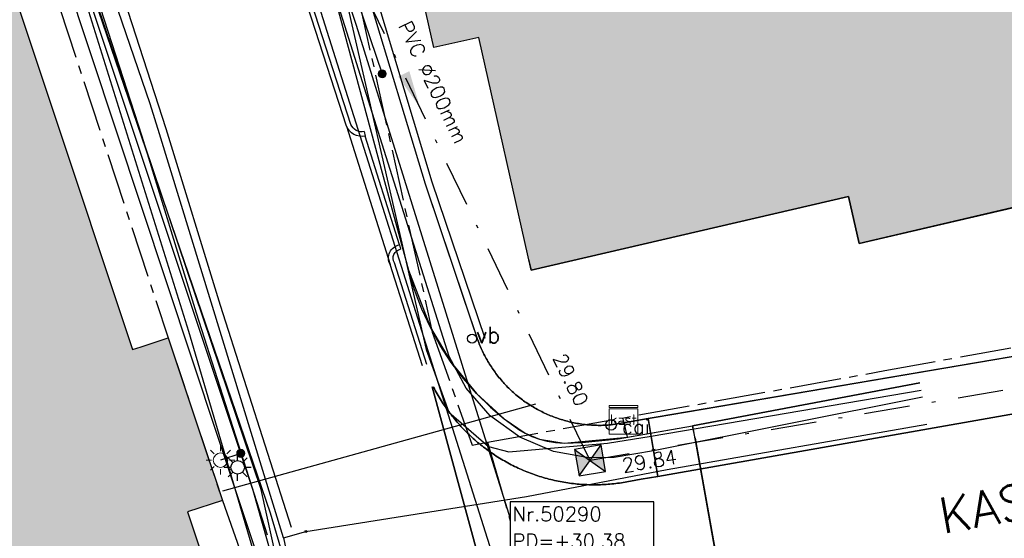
# Model space of a CAD drawing. Header units: metres. Extents: x 202952 to 203755, y 349031 to 349702.
# Tile 27 of 84: x 203215 to 203242, y 349302 to 349316. Entities that reach past the tile are written whole.
import ezdxf
from ezdxf.enums import TextEntityAlignment as Align

# ---------------------------------------------------------------- set-up
doc = ezdxf.new("R2010")
doc.units = ezdxf.units.M
doc.linetypes.add('1-200 CENTER', pattern=[4.28625, 2.8575, -0.47625, 0.47625, -0.47625])
doc.linetypes.add('1-200 DASHDOT', pattern=[2.54, 1.27, -0.635, 0, -0.635])
for name, color, linetype in [('bgt.onbegroeidterreindeel', 252, 'Continuous'), ('PH-ALG-WERKGRENS', 3, '1-200 WERKGRENS'), ('PH-BEST-BEBOUWING', 1, 'Continuous'), ('PH-BEST-BEBOUWING-ARCERING', 254, 'Continuous'), ('PH-BEST-CAIKAST', 6, 'Continuous'), ('PH-BEST-KADASTRALE-GRENS', 240, '1-200 CENTER'), ('PH-BEST-KL-DATA_EUROFIBER', 115, '1-200 EUROFIBER'), ('PH-BEST-KL-DATA_GEBROERDES van donk', 115, '1-200 DATA'), ('PH-BEST-KL-DATA_KPN', 115, '1-200 TELEFONIE-KPN'), ('PH-BEST-KL-DATA_ZIGGO BV', 115, '1-200 ZIGGO'), ('PH-BEST-KL-GAS_LAGEDRUK_ENEXIS', 115, '1-200 GASLEIDING LAGE DRUK'), ('PH-BEST-KL-LAAGSPANNING-ENEXIS', 115, '1-200 LAAGSPANNING'), ('PH-BEST-KL-WATER-WML', 115, '1-200 WML'), ('PH-BEST-KL-WATER-WML-buiten gebruik', 11, '1-200 WML'), ('PH-BEST-LICHTMAST-HANDHAVENB', 6, 'Continuous'), ('PH-BEST-PUT-HANDHAVEN', 44, 'Continuous'), ('PH-BEST-RIO-HANDHAVEN-GEMENGD', 44, '1-200 DASHDOT'), ('PH-BEST-RIO-TEKST', 8, 'Continuous'), ('PH-BEST-RIO-TEKST-PUTTENSTAAT', 8, 'Continuous'), ('PH-BEST-RIO-TEKST-VLOEIVLAK', 8, 'Continuous'), ('PH-BEST-STRAATNAAM-RIOLERING', 7, 'Continuous'), ('PH-BEST-STRAATNAAMBORD', 6, 'Continuous'), ('PH-BEST-WEGDEEL', 254, 'Continuous'), ('PH-INM-KANTVERHARDING', 9, 'Continuous')]:
    doc.layers.add(name, color=color, linetype=linetype)
doc.styles.add('NLCS-ISO', font='txt')
doc.styles.add('RDL_MAATVOERING', font='romans.shx')
doc.styles.add('ROMANS', font='romans.shx')
doc.linetypes.add('1-200 DATA', pattern='A,1.5,-0.6,["DATA",ROMANS,S=0.24,R=0,X=-0.5,Y=-0.12],-0.3', length=2.4)
doc.linetypes.add('1-200 EUROFIBER', pattern='A,1.5,-0.6,["EURO",ROMANS,S=0.24,R=0,X=-0.5,Y=-0.12],-0.65', length=2.75)
doc.linetypes.add('1-200 GASLEIDING LAGE DRUK', pattern='A,1.5,-0.6,["GAS LD",ROMANS,S=0.24,R=0,X=-0.5,Y=-0.12],-1', length=3.1)
doc.linetypes.add('1-200 LAAGSPANNING', pattern='A,1.5,-0.6,["LS",ROMANS,S=0.24,R=0,X=-0.45,Y=-0.12],-0.05', length=2.15)
doc.linetypes.add('1-200 TELEFONIE-KPN', pattern='A,1.5,-0.6,["KPN",ROMANS,S=0.24,R=0,X=-0.5,Y=-0.12],-0.3', length=2.4)
doc.linetypes.add('1-200 WERKGRENS', pattern='A,1.5,-0.6,["WERK",ROMANS,S=0.24,R=0,X=-0.5,Y=-0.12],-0.45', length=2.55)
doc.linetypes.add('1-200 WML', pattern='A,1.5,-0.6,["WML",ROMANS,S=0.24,R=0,X=-0.5,Y=-0.12],-0.3', length=2.4)
doc.linetypes.add('1-200 ZIGGO', pattern='A,1.5,-0.6,["ZIGGO",ROMANS,S=0.24,R=0,X=-0.5,Y=-0.12],-0.65', length=2.75)

# ---------------------------------------------------------------- blocks, each defined once
blk = doc.blocks.new('SKL-WTB_HULP_KAST-SO')
at = {"color": 0, "linetype": 'ByBlock', "lineweight": 18}
for points in [[(-2, 2), (2, 2), (2, 1.68), (-2, 1.68)], [(-2, 1.52), (2, 1.52), (2, -2), (-2, -2)]]:
    blk.add_lwpolyline(points, close=True, dxfattribs=at)
at = {"color": 0, "linetype": 'ByBlock', "lineweight": 18, "style": 'NLCS-ISO'}
blk.add_text('kast', height=1.5, dxfattribs=at).set_placement((0, 0), align=Align.MIDDLE_CENTER)
at = {"color": 0, "linetype": 'ByBlock', "lineweight": 18, "style": 'NLCS-ISO', "flags": 1}
for tag, p in [('TYPE', (2.5, 0)), ('LABEL', (2.5, -1.5)), ('OMSCHRIJVING', (2.5, -3))]:
    blk.add_attdef(tag, p, '', height=1, dxfattribs=at)
blk = doc.blocks.new('SKL-WTB_HULP_MOF-SO')
at = {"linetype": 'ByBlock', "lineweight": 18}
h = blk.add_hatch(color=0, dxfattribs=at)
h.dxf.hatch_style = 1
h.paths.add_polyline_path([(-0.5625, 0, 1), (0.5625, 0, 1)])
at = {"color": 0, "linetype": 'ByBlock', "lineweight": 18}
blk.add_circle((0, 0), 0.5625, dxfattribs=at)
at = {"color": 0, "linetype": 'ByBlock', "lineweight": 18, "style": 'NLCS-ISO', "flags": 1}
for tag, p in [('TYPE', (1.5, 0)), ('LABEL', (1.5, -1.5)), ('OMSCHRIJVING', (1.5, -3))]:
    blk.add_attdef(tag, p, '', height=1, dxfattribs=at)
blk = doc.blocks.new('SKL-ET_OV_LICHTMAST-SO')
at = {"color": 0, "linetype": 'ByBlock', "lineweight": 18}
for points in [[(-1.41, 1.41), (-0.88, 0.88)], [(0, 2), (0, 1.25)], [(0.88, 0.88), (1.41, 1.41)], [(-1.25, 0), (-2, 0)], [(2, 0), (1.25, 0)], [(-1.41, -1.41), (-0.88, -0.88)], [(0, -1.25), (0, -2)], [(0.88, -0.88), (1.41, -1.41)]]:
    blk.add_lwpolyline(points, dxfattribs=at)
blk.add_circle((0, 0), 1, dxfattribs=at)
blk = doc.blocks.new('SKL-WTB_HULP_OVERIG-SO')
at = {"color": 0, "linetype": 'ByBlock', "lineweight": 18}
for points in [[(-0.14, 0.14), (0.14, -0.14)], [(0.14, 0.14), (-0.14, -0.14)]]:
    blk.add_lwpolyline(points, dxfattribs=at)
at = {"color": 0, "linetype": 'ByBlock', "lineweight": 18, "style": 'NLCS-ISO', "flags": 1}
for tag, p in [('TYPE', (1.5, 0)), ('LABEL', (1.5, -1.5)), ('OMSCHRIJVING', (1.5, -3))]:
    blk.add_attdef(tag, p, '', height=1, dxfattribs=at)
blk = doc.blocks.new('*U26')
h = blk.add_hatch(color=256)
h.paths.add_polyline_path([(0, 0), (-0.375, 0.375), (-0.375, -0.375)])
h.paths.add_polyline_path([(0.375, 0.375), (0, 0), (0.375, -0.375)])
for p, q in [((-0.375, -0.375), (0.375, 0.375)), ((-0.375, 0.375), (0.375, -0.375))]:
    blk.add_line(p, q)
blk.add_lwpolyline([(-0.375, -0.375), (0.375, -0.375), (0.375, 0.375), (-0.375, 0.375)], close=True)
blk = doc.blocks.new('Materialisatie')
blk.add_solid([(-1.04, 0.173), (-1.04, -0.173), (0, 0)])
at = {"style": 'ROMANS'}
blk.add_attdef('MATERIALISATIE', (-2.631, 0.657), '', height=0.4, dxfattribs=at)
blk = doc.blocks.new('Puttenstaat bestaand')
blk.add_wipeout([(0, 0), (4, 0), (4, 1.5), (0, 1.5)])
blk.add_lwpolyline([(0, 0), (4, 0), (4, 1.5), (0, 1.5)], close=True)
at = {"style": 'ROMANS'}
for tag, p in [('NR', (0.066, 0.955)), ('PD', (0.066, 0.203))]:
    blk.add_attdef(tag, p, '', height=0.4, dxfattribs=at)
blk = doc.blocks.new('74')
at = {"color": 0}
blk.add_circle((0, 0), 0.25, dxfattribs=at)
at = {"style": 'RDL_MAATVOERING'}
blk.add_text('vb', height=0.9, dxfattribs=at).set_placement((0.228, -0.245))
blk = doc.blocks.new('CAI-kast')
blk.add_circle((0, 0), 0.15)
at = {"style": 'RDL_MAATVOERING'}
blk.add_text('cai', height=0.4, dxfattribs=at).set_placement((0.302, -0.254))
blk = doc.blocks.new('Lichtmast 2')
at = {"flags": 128}
for points in [[(0, 0.25), (0, 0.5)], [(-0.5, 0), (-0.25, 0)], [(-0.354, 0.354), (-0.177, 0.177)], [(0.177, 0.177), (0.354, 0.354)], [(0.25, 0), (0.5, 0)], [(-0.354, -0.354), (-0.177, -0.177)], [(0, -0.5), (0, -0.25)], [(0.177, -0.177), (0.354, -0.354)]]:
    blk.add_lwpolyline(points, dxfattribs=at)
blk.add_circle((0, 0), 0.25)

msp = doc.modelspace()

# ---------------------------------------------------------------- hatches: boundary and pattern name
at = {"layer": 'PH-BEST-BEBOUWING-ARCERING'}
for points in [[(203246.435, 349322.313), (203245.983, 349322.216), (203244.478, 349329.188), (203240.417, 349328.193), (203239.692, 349330.963), (203236.278, 349330.12), (203234.943, 349336.988), (203234.09, 349336.79), (203234.39, 349335.5), (203225.7, 349333.49), (203224.8, 349332.11), (203223.93, 349331.84), (203225.42, 349325.29), (203225.068, 349325.206), (203223.978, 349324.944), (203226.058, 349315.706), (203227.312, 349315.988), (203228.772, 349309.495), (203237.619, 349311.549), (203237.917, 349310.242), (203244.062, 349311.678), (203248.347, 349312.68), (203248.318, 349312.812), (203247.931, 349314.588)], [(203219.203, 349302.758), (203220.17, 349303.08), (203219.974, 349303.668), (203219.757, 349304.318), (203219.151, 349306.137), (203218.66, 349307.61), (203217.912, 349307.363), (203217.667, 349307.282), (203217.506, 349307.765), (203213.444, 349319.969), (203213.634, 349320.055), (203213.496, 349320.534), (203214.298, 349320.864), (203213.03, 349324.61), (203212.25, 349324.38), (203212.03, 349324.84), (203211.3, 349324.64), (203210.46, 349327.13), (203207, 349326), (203207.07, 349325.78), (203205.16, 349325.16), (203203.942, 349328.785), (203198.118, 349326.953), (203197.41, 349326.73), (203198.6, 349322.96), (203196.356, 349322.254), (203193.665, 349321.408), (203193.29, 349321.29), (203194.14, 349318.92), (203193.33, 349318.63), (203193.47, 349318.24), (203193.293, 349318.179), (203193.121, 349318.103), (203192.957, 349318.012), (203192.801, 349317.908), (203192.654, 349317.791), (203192.517, 349317.663), (203192.393, 349317.523), (203192.28, 349317.373), (203192.18, 349317.213), (203192.095, 349317.046), (203192.024, 349316.873), (203191.968, 349316.694), (203191.927, 349316.511), (203191.902, 349316.325), (203191.892, 349316.137), (203191.899, 349315.95), (203191.922, 349315.764), (203191.96, 349315.58), (203192.014, 349315.4), (203192.083, 349315.226), (203192.166, 349315.058), (203192.263, 349314.897), (203192.374, 349314.746), (203192.497, 349314.604), (203192.631, 349314.473), (203192.777, 349314.354), (203192.931, 349314.248), (203193.094, 349314.156), (203193.265, 349314.077), (203193.441, 349314.014), (203193.623, 349313.965), (203193.807, 349313.932), (203193.994, 349313.915), (203194.182, 349313.914), (203194.369, 349313.928), (203194.554, 349313.959), (203196.07, 349309.5), (203195.51, 349309.31), (203197.04, 349304.79), (203197.88, 349305.08), (203199.3, 349300.89), (203198.28, 349300.54), (203199.9, 349295.77), (203201.07, 349296.17), (203203.93, 349287.74), (203203.231, 349287.501), (203206.477, 349277.402), (203211.237, 349278.932), (203211.354, 349278.794), (203213.56, 349279.5), (203212.975, 349281.219), (203213.097, 349281.141), (203213.222, 349281.068), (203213.349, 349280.999), (203213.479, 349280.935), (203213.611, 349280.877), (203213.745, 349280.823), (203213.881, 349280.774), (203214.019, 349280.73), (203214.158, 349280.691), (203214.299, 349280.658), (203214.441, 349280.63), (203214.584, 349280.607), (203214.728, 349280.589), (203214.872, 349280.577), (203215.017, 349280.57), (203215.162, 349280.569), (203215.307, 349280.573), (203215.451, 349280.582), (203215.595, 349280.597), (203215.738, 349280.617), (203215.881, 349280.642), (203216.022, 349280.672), (203216.162, 349280.708), (203216.301, 349280.749), (203216.438, 349280.795), (203216.573, 349280.847), (203216.706, 349280.903), (203216.837, 349280.964), (203216.966, 349281.03), (203217.092, 349281.101), (203217.216, 349281.176), (203217.336, 349281.257), (203217.454, 349281.341), (203217.568, 349281.43), (203217.679, 349281.523), (203217.787, 349281.62), (203217.89, 349281.721), (203217.99, 349281.826), (203218.086, 349281.934), (203218.178, 349282.046), (203218.266, 349282.161), (203218.349, 349282.279), (203218.428, 349282.4), (203218.502, 349282.524), (203218.571, 349282.651), (203218.636, 349282.78), (203218.696, 349282.912), (203218.751, 349283.046), (203218.801, 349283.182), (203218.845, 349283.32), (203218.885, 349283.459), (203218.92, 349283.6), (203218.949, 349283.741), (203218.973, 349283.884), (203218.992, 349284.027), (203219.005, 349284.172), (203219.013, 349284.316), (203219.015, 349284.461), (203219.012, 349284.605), (203219.004, 349284.75), (203218.99, 349284.894), (203218.971, 349285.037), (203218.947, 349285.18), (203218.918, 349285.322), (203218.883, 349285.462), (203218.843, 349285.601), (203221.502, 349286.519), (203224.09, 349287.391), (203222.8, 349291.271), (203221.972, 349293.759), (203222.177, 349293.833)]]:
    msp.add_hatch(color=256, dxfattribs=at).paths.add_polyline_path(points)

# ---------------------------------------------------------------- linework, layer by layer
at = {"layer": 'bgt.onbegroeidterreindeel'}
for p, q in [((203237.917, 349310.242), (203244.062, 349311.678)), ((203228.772, 349309.495), (203237.619, 349311.549)), ((203237.619, 349311.549), (203237.917, 349310.242)), ((203228.702, 349309.805), (203228.772, 349309.495)), ((203248.895, 349308.236), (203232.262, 349305.403)), ((203227.298, 349307.528), (203227.294, 349307.539)), ((203227.314, 349307.485), (203227.298, 349307.528)), ((203227.33, 349307.443), (203227.314, 349307.485)), ((203227.347, 349307.401), (203227.33, 349307.443)), ((203227.365, 349307.359), (203227.347, 349307.401)), ((203227.383, 349307.318), (203227.365, 349307.359)), ((203227.402, 349307.277), (203227.383, 349307.318)), ((203227.421, 349307.236), (203227.402, 349307.277)), ((203227.44, 349307.195), (203227.421, 349307.236)), ((203227.46, 349307.154), (203227.44, 349307.195)), ((203227.481, 349307.114), (203227.46, 349307.154)), ((203227.502, 349307.074), (203227.481, 349307.114)), ((203227.524, 349307.034), (203227.502, 349307.074)), ((203227.546, 349306.995), (203227.524, 349307.034)), ((203227.569, 349306.956), (203227.546, 349306.995)), ((203227.592, 349306.917), (203227.569, 349306.956)), ((203227.616, 349306.878), (203227.592, 349306.917)), ((203227.64, 349306.84), (203227.616, 349306.878)), ((203227.665, 349306.802), (203227.64, 349306.84)), ((203227.69, 349306.764), (203227.665, 349306.802)), ((203227.715, 349306.727), (203227.69, 349306.764)), ((203227.741, 349306.69), (203227.715, 349306.727)), ((203227.767, 349306.653), (203227.741, 349306.69)), ((203227.794, 349306.617), (203227.767, 349306.653)), ((203227.821, 349306.581), (203227.794, 349306.617)), ((203227.849, 349306.545), (203227.821, 349306.581)), ((203227.877, 349306.51), (203227.849, 349306.545)), ((203227.906, 349306.475), (203227.877, 349306.51)), ((203227.935, 349306.44), (203227.906, 349306.475)), ((203227.965, 349306.406), (203227.935, 349306.44)), ((203227.995, 349306.372), (203227.965, 349306.406)), ((203228.025, 349306.338), (203227.995, 349306.372)), ((203228.056, 349306.305), (203228.025, 349306.338)), ((203228.087, 349306.272), (203228.056, 349306.305)), ((203228.119, 349306.24), (203228.087, 349306.272)), ((203228.151, 349306.208), (203228.119, 349306.24)), ((203228.183, 349306.177), (203228.151, 349306.208)), ((203228.216, 349306.146), (203228.183, 349306.177)), ((203228.249, 349306.115), (203228.216, 349306.146)), ((203228.283, 349306.084), (203228.249, 349306.115)), ((203228.317, 349306.054), (203228.283, 349306.084)), ((203228.351, 349306.025), (203228.317, 349306.054)), ((203228.386, 349305.996), (203228.351, 349306.025)), ((203228.421, 349305.968), (203228.386, 349305.996)), ((203228.457, 349305.94), (203228.421, 349305.968)), ((203228.493, 349305.912), (203228.457, 349305.94)), ((203228.529, 349305.885), (203228.493, 349305.912)), ((203228.565, 349305.858), (203228.529, 349305.885)), ((203228.602, 349305.831), (203228.565, 349305.858)), ((203228.639, 349305.805), (203228.602, 349305.831)), ((203228.677, 349305.78), (203228.639, 349305.805)), ((203228.715, 349305.755), (203228.677, 349305.78)), ((203228.753, 349305.731), (203228.715, 349305.755)), ((203228.791, 349305.707), (203228.753, 349305.731)), ((203228.83, 349305.684), (203228.791, 349305.707)), ((203228.869, 349305.661), (203228.83, 349305.684)), ((203228.908, 349305.638), (203228.869, 349305.661)), ((203228.947, 349305.616), (203228.908, 349305.638)), ((203228.987, 349305.595), (203228.947, 349305.616)), ((203229.027, 349305.574), (203228.987, 349305.595)), ((203229.067, 349305.554), (203229.027, 349305.574)), ((203229.108, 349305.534), (203229.067, 349305.554)), ((203229.149, 349305.514), (203229.108, 349305.534)), ((203229.19, 349305.495), (203229.149, 349305.514)), ((203229.231, 349305.476), (203229.19, 349305.495)), ((203229.273, 349305.458), (203229.231, 349305.476)), ((203229.315, 349305.441), (203229.273, 349305.458)), ((203229.357, 349305.424), (203229.315, 349305.441)), ((203229.399, 349305.408), (203229.357, 349305.424)), ((203229.441, 349305.392), (203229.399, 349305.408)), ((203229.484, 349305.377), (203229.441, 349305.392)), ((203229.527, 349305.362), (203229.484, 349305.377)), ((203229.57, 349305.348), (203229.527, 349305.362)), ((203232.03, 349305.363), (203231.561, 349305.283)), ((203232.262, 349305.403), (203232.03, 349305.363)), ((203229.613, 349305.334), (203229.57, 349305.348)), ((203229.656, 349305.321), (203229.613, 349305.334)), ((203229.7, 349305.309), (203229.656, 349305.321)), ((203229.743, 349305.297), (203229.7, 349305.309)), ((203229.787, 349305.285), (203229.743, 349305.297)), ((203229.831, 349305.274), (203229.787, 349305.285)), ((203229.875, 349305.263), (203229.831, 349305.274)), ((203229.919, 349305.253), (203229.875, 349305.263)), ((203229.963, 349305.244), (203229.919, 349305.253)), ((203230.008, 349305.235), (203229.963, 349305.244)), ((203230.052, 349305.227), (203230.008, 349305.235)), ((203230.097, 349305.219), (203230.052, 349305.227)), ((203230.141, 349305.212), (203230.097, 349305.219)), ((203230.186, 349305.206), (203230.141, 349305.212)), ((203230.231, 349305.2), (203230.186, 349305.206)), ((203230.276, 349305.195), (203230.231, 349305.2)), ((203230.321, 349305.19), (203230.276, 349305.195)), ((203230.366, 349305.186), (203230.321, 349305.19)), ((203230.412, 349305.182), (203230.366, 349305.186)), ((203230.457, 349305.179), (203230.412, 349305.182)), ((203230.502, 349305.176), (203230.457, 349305.179)), ((203230.547, 349305.174), (203230.502, 349305.176)), ((203230.592, 349305.173), (203230.547, 349305.174)), ((203230.637, 349305.172), (203230.592, 349305.173)), ((203230.683, 349305.172), (203230.637, 349305.172)), ((203230.728, 349305.172), (203230.683, 349305.172)), ((203230.773, 349305.173), (203230.728, 349305.172)), ((203230.819, 349305.175), (203230.773, 349305.173)), ((203230.864, 349305.177), (203230.819, 349305.175)), ((203230.909, 349305.18), (203230.864, 349305.177)), ((203230.954, 349305.183), (203230.909, 349305.18)), ((203230.999, 349305.186), (203230.954, 349305.183)), ((203231.561, 349305.283), (203230.999, 349305.186))]:
    msp.add_line(p, q, dxfattribs=at)
at = {"layer": 'PH-ALG-WERKGRENS'}
msp.add_lwpolyline([(203220.181, 349303.345), (203228.908, 349305.77)], dxfattribs=at)
at = {"layer": 'PH-BEST-BEBOUWING'}
for points in [[(203227.298, 349307.528), (203225.83, 349311.894), (203224.261, 349317.089), (203221.989, 349324.316), (203223.901, 349324.879), (203223.349, 349327.292), (203224.876, 349327.683)], [(203227.488, 349307.591), (203226.02, 349311.955), (203224.452, 349317.148), (203222.241, 349324.181), (203224.031, 349324.709), (203223.518, 349326.961), (203224.962, 349327.325)], [(203246.435, 349322.313), (203247.931, 349314.588), (203248.318, 349312.812), (203248.347, 349312.68), (203244.062, 349311.678), (203237.917, 349310.242), (203237.619, 349311.549), (203228.772, 349309.495), (203227.312, 349315.988), (203226.058, 349315.706), (203223.978, 349324.944)], [(203213.444, 349319.969), (203217.506, 349307.765), (203217.667, 349307.282), (203217.912, 349307.363), (203218.66, 349307.61), (203219.151, 349306.137), (203219.757, 349304.318), (203219.974, 349303.668), (203220.17, 349303.08), (203219.203, 349302.758), (203222.177, 349293.833)]]:
    msp.add_lwpolyline(points, dxfattribs=at)
at = {"layer": 'PH-BEST-KADASTRALE-GRENS', "ltscale": 0.5}
msp.add_line((203227.556, 349304.7), (203229.68, 349297.399), dxfattribs=at)
for points in [[(203220.283, 349333.773), (203226.019, 349307.767), (203227.129, 349304.623), (203227.556, 349304.7)], [(203211.006, 349331.288), (203213.03, 349324.61), (203214.298, 349320.864), (203218.66, 349307.61), (203220.17, 349303.08), (203225.634, 349287.542)], [(203227.556, 349304.7), (203238.626, 349306.697), (203249.36, 349308.647)]]:
    msp.add_lwpolyline(points, dxfattribs=at)
at = {"layer": 'PH-BEST-KL-DATA_EUROFIBER'}
for points in [[(203221.886, 349321.714), (203221.31, 349321.548), (203215.995, 349320.142), (203215.07, 349319.834), (203221.448, 349300.612), (203224.918, 349287.729)], [(203239.674, 349305.955), (203232.184, 349304.463), (203231.083, 349304.274), (203230.383, 349304.265), (203229.395, 349304.44), (203228.457, 349304.838), (203227.63, 349305.437), (203226.96, 349306.204), (203226.485, 349307.088), (203221.886, 349321.714)]]:
    msp.add_lwpolyline(points, dxfattribs=at)
at = {"layer": 'PH-BEST-KL-DATA_GEBROERDES van donk'}
for points in [[(203212.116, 349332.013), (203211.286, 349331.778), (203211.593, 349331.09), (203211.965, 349329.912), (203212.758, 349328.981), (203215.135, 349321.134), (203215.635, 349319.909), (203221.502, 349302.729), (203224.145, 349293.765), (203225.849, 349288.049), (203225.877, 349287.969)], [(203220.817, 349328.148), (203221.53, 349324.36), (203222.232, 349322.069), (203223.177, 349318.987), (203225.848, 349307.287), (203226.484, 349305.541), (203227.59, 349304.586), (203228.152, 349304.43), (203230.905, 349304.677), (203232.115, 349304.87), (203239.641, 349306.152)]]:
    msp.add_lwpolyline(points, dxfattribs=at)
at = {"layer": 'PH-BEST-KL-DATA_KPN'}
for points in [[(203218.976, 349334.215), (203218.976, 349334.214), (203219.181, 349333.328), (203221.258, 349324.276), (203223.898, 349316.334), (203227.285, 349305.45), (203229.416, 349298.673), (203229.659, 349297.897)], [(203225.12, 349287.78), (203219.231, 349307.793), (203213.882, 349324.898), (203212.835, 349327.908), (203211.44, 349331.912)], [(203227.435, 349304.972), (203229.416, 349298.673)]]:
    msp.add_lwpolyline(points, dxfattribs=at)
at = {"layer": 'PH-BEST-KL-DATA_ZIGGO BV'}
for points in [[(203220.935, 349326.132), (203221.353, 349324.314), (203225.354, 349309.499), (203225.968, 349307.897), (203226.549, 349306.927), (203227.252, 349306.064), (203228.026, 349305.354), (203228.603, 349304.953), (203229.004, 349304.79), (203229.698, 349304.676), (203231.456, 349304.841)], [(203226.886, 349306.481), (203226.549, 349306.927), (203226.243, 349307.4), (203225.968, 349307.897), (203225.728, 349308.415), (203225.523, 349308.95), (203225.354, 349309.499)], [(203227.252, 349306.064), (203226.886, 349306.481)], [(203233.267, 349305.162), (203239.607, 349306.358)], [(203239.607, 349306.356), (203233.267, 349305.162)], [(203227.252, 349306.064), (203227.643, 349305.679)], [(203227.643, 349305.679), (203228.026, 349305.354), (203228.427, 349305.059), (203228.603, 349304.953), (203228.796, 349304.863), (203229.004, 349304.79), (203229.224, 349304.734), (203229.456, 349304.696), (203229.698, 349304.676), (203230.2, 349304.692), (203231.194, 349304.795), (203231.456, 349304.841)], [(203231.194, 349304.795), (203233.267, 349305.162)], [(203231.456, 349304.841), (203231.345, 349305.329)], [(203231.456, 349304.841), (203233.267, 349305.162)], [(203234.189, 349300.048), (203233.345, 349304.818), (203233.267, 349305.162)], [(203233.267, 349305.162), (203234.189, 349300.048)], [(203233.345, 349304.818), (203234.148, 349300.285)]]:
    msp.add_lwpolyline(points, dxfattribs=at)
at = {"layer": 'PH-BEST-KL-GAS_LAGEDRUK_ENEXIS'}
msp.add_lwpolyline([(203229.112, 349297.107), (203220.574, 349324.127), (203219.277, 349332.005), (203220.497, 349335.175), (203233.863, 349337.764), (203264.486, 349344.065), (203267.958, 349344.413), (203274.678, 349345.793), (203283.657, 349347.585), (203292.827, 349349.495), (203298.468, 349350.454), (203305.786, 349352.019), (203311.585, 349353.716), (203318.148, 349354.475), (203326.27, 349356.174), (203333.975, 349357.71)], dxfattribs=at)
at = {"layer": 'PH-BEST-KL-LAAGSPANNING-ENEXIS'}
for points in [[(203221.276, 349334.436), (203220.945, 349333.86), (203220.394, 349333.49), (203219.529, 349332.307), (203219.542, 349330.841), (203221.449, 349324.338), (203224.625, 349314.973)], [(203212.258, 349329.637), (203221.023, 349303.364), (203223.22, 349295.58), (203224.93, 349287.733)], [(203220.681, 349304.391), (203220.118, 349304.201)]]:
    msp.add_lwpolyline(points, dxfattribs=at)
at = {"layer": 'PH-BEST-KL-WATER-WML'}
for points in [[(203221.873, 349302.034), (203218.418, 349313.298), (203218.161, 349314.136), (203213.039, 349329.049), (203211.708, 349329.532), (203210.342, 349333.452), (203208.297, 349335.055), (203207.839, 349335.36)], [(203222.492, 349302.21), (203228.647, 349303.191), (203232.563, 349303.94), (203239.799, 349305.204)], [(203221.873, 349302.034), (203222.492, 349302.21)], [(203221.873, 349302.034), (203224.614, 349289.165), (203224.941, 349287.735)]]:
    msp.add_lwpolyline(points, dxfattribs=at)
at = {"layer": 'PH-BEST-KL-WATER-WML-buiten gebruik'}
msp.add_lwpolyline([(203224.699, 349287.675), (203224.653, 349287.874), (203223.474, 349293.316), (203221.25, 349303.381), (203218.018, 349312.959), (203213.977, 349324.931), (203211.957, 349331.963), (203211.736, 349332.732)], dxfattribs=at)
at = {"layer": 'PH-BEST-RIO-HANDHAVEN-GEMENGD'}
for p, q in [((203230.416, 349304.192), (203220.841, 349324.071)), ((203257.536, 349308.8), (203230.416, 349304.192))]:
    msp.add_line(p, q, dxfattribs=at)
at = {"layer": 'PH-BEST-WEGDEEL'}
msp.add_lwpolyline([(203232.03, 349305.363), (203232.262, 349305.403), (203248.895, 349308.236), (203250.959, 349308.587), (203252.108, 349308.782), (203253.404, 349309.003), (203260.067, 349310.136), (203260.349, 349308.686), (203253.237, 349307.434), (203252.491, 349307.303), (203251.833, 349307.187), (203250.658, 349306.98), (203232.308, 349303.75), (203232.03, 349305.363)], close=True, dxfattribs=at)
for points in [[(203227.294, 349307.539), (203227.298, 349307.528), (203227.314, 349307.485), (203227.33, 349307.443), (203227.347, 349307.401), (203227.365, 349307.359), (203227.383, 349307.318), (203227.402, 349307.277), (203227.421, 349307.236), (203227.44, 349307.195), (203227.46, 349307.154), (203227.481, 349307.114), (203227.502, 349307.074), (203227.524, 349307.034), (203227.546, 349306.995), (203227.569, 349306.956), (203227.592, 349306.917), (203227.616, 349306.878), (203227.64, 349306.84), (203227.665, 349306.802), (203227.69, 349306.764), (203227.715, 349306.727), (203227.741, 349306.69), (203227.767, 349306.653), (203227.794, 349306.617), (203227.821, 349306.581), (203227.849, 349306.545), (203227.877, 349306.51), (203227.906, 349306.475), (203227.935, 349306.44), (203227.965, 349306.406), (203227.995, 349306.372), (203228.025, 349306.338), (203228.056, 349306.305), (203228.087, 349306.272), (203228.119, 349306.24), (203228.151, 349306.208), (203228.183, 349306.177), (203228.216, 349306.146), (203228.249, 349306.115), (203228.283, 349306.084), (203228.317, 349306.054), (203228.351, 349306.025), (203228.386, 349305.996), (203228.421, 349305.968), (203228.457, 349305.94), (203228.493, 349305.912), (203228.529, 349305.885), (203228.565, 349305.858), (203228.602, 349305.831), (203228.639, 349305.805), (203228.677, 349305.78), (203228.715, 349305.755), (203228.753, 349305.731), (203228.791, 349305.707), (203228.83, 349305.684), (203228.869, 349305.661), (203228.908, 349305.638), (203228.947, 349305.616), (203228.987, 349305.595), (203229.027, 349305.574), (203229.067, 349305.554), (203229.108, 349305.534), (203229.149, 349305.514), (203229.19, 349305.495), (203229.231, 349305.476), (203229.273, 349305.458), (203229.315, 349305.441), (203229.357, 349305.424), (203229.399, 349305.408), (203229.441, 349305.392), (203229.484, 349305.377), (203229.527, 349305.362), (203229.57, 349305.348), (203229.613, 349305.334), (203229.656, 349305.321), (203229.7, 349305.309), (203229.743, 349305.297), (203229.787, 349305.285), (203229.831, 349305.274), (203229.875, 349305.263), (203229.919, 349305.253), (203229.963, 349305.244), (203230.008, 349305.235), (203230.052, 349305.227), (203230.097, 349305.219), (203230.141, 349305.212), (203230.186, 349305.206), (203230.231, 349305.2), (203230.276, 349305.195), (203230.321, 349305.19), (203230.366, 349305.186), (203230.412, 349305.182), (203230.457, 349305.179), (203230.502, 349305.176), (203230.547, 349305.174), (203230.592, 349305.173), (203230.637, 349305.172), (203230.683, 349305.172), (203230.728, 349305.172), (203230.773, 349305.173), (203230.819, 349305.175), (203230.864, 349305.177), (203230.909, 349305.18), (203230.954, 349305.183), (203230.999, 349305.186), (203231.561, 349305.283), (203232.03, 349305.363), (203232.308, 349303.75), (203231.838, 349303.668), (203231.289, 349303.571), (203231.236, 349303.563), (203231.183, 349303.556), (203231.13, 349303.549), (203231.077, 349303.543), (203231.023, 349303.538), (203230.97, 349303.533), (203230.916, 349303.528), (203230.863, 349303.524), (203230.809, 349303.521), (203230.755, 349303.518), (203230.702, 349303.516), (203230.648, 349303.515), (203230.594, 349303.514), (203230.541, 349303.514), (203230.487, 349303.514), (203230.434, 349303.515), (203230.38, 349303.516), (203230.327, 349303.518), (203230.273, 349303.52), (203230.22, 349303.523), (203230.166, 349303.527), (203230.113, 349303.531), (203230.059, 349303.536), (203230.006, 349303.541), (203229.953, 349303.547), (203229.899, 349303.553), (203229.846, 349303.56), (203229.793, 349303.568), (203229.74, 349303.576), (203229.687, 349303.585), (203229.634, 349303.594), (203229.582, 349303.604), (203229.529, 349303.614), (203229.477, 349303.625), (203229.424, 349303.637), (203229.372, 349303.649), (203229.32, 349303.661), (203229.268, 349303.674), (203229.216, 349303.688), (203229.164, 349303.702), (203229.112, 349303.717), (203229.061, 349303.733), (203229.01, 349303.749), (203228.959, 349303.765), (203228.908, 349303.782), (203228.857, 349303.799), (203228.807, 349303.817), (203228.757, 349303.836), (203228.707, 349303.855), (203228.657, 349303.875), (203228.607, 349303.895), (203228.558, 349303.916), (203228.509, 349303.937), (203228.46, 349303.959), (203228.411, 349303.981), (203228.362, 349304.004), (203228.314, 349304.027), (203228.266, 349304.051), (203228.218, 349304.075), (203228.171, 349304.1), (203228.124, 349304.126), (203228.077, 349304.152), (203228.03, 349304.178), (203227.983, 349304.205), (203227.937, 349304.232), (203227.891, 349304.26), (203227.846, 349304.288), (203227.801, 349304.317), (203227.756, 349304.346), (203227.711, 349304.376), (203227.667, 349304.406), (203227.623, 349304.437), (203227.579, 349304.468), (203227.536, 349304.5), (203227.493, 349304.532), (203227.45, 349304.565), (203227.408, 349304.598), (203227.366, 349304.631), (203227.324, 349304.664), (203227.283, 349304.698), (203227.242, 349304.733), (203227.202, 349304.768), (203227.162, 349304.804), (203227.122, 349304.84), (203227.083, 349304.877), (203227.044, 349304.914), (203227.005, 349304.951), (203226.967, 349304.989), (203226.929, 349305.027), (203226.892, 349305.065), (203226.855, 349305.104), (203226.819, 349305.143), (203226.783, 349305.183), (203226.747, 349305.223), (203226.712, 349305.263), (203226.677, 349305.304), (203226.643, 349305.345), (203226.609, 349305.387), (203226.575, 349305.429), (203226.542, 349305.471), (203226.509, 349305.514), (203226.477, 349305.557), (203226.446, 349305.6), (203226.415, 349305.644), (203226.384, 349305.688), (203226.354, 349305.732), (203226.324, 349305.776), (203226.294, 349305.821), (203226.265, 349305.866), (203226.237, 349305.912), (203226.209, 349305.958), (203226.182, 349306.004), (203226.155, 349306.05), (203226.129, 349306.097), (203226.103, 349306.144), (203226.077, 349306.191), (203226.052, 349306.238), (203226.047, 349306.248)], [(203226.047, 349306.248), (203226.052, 349306.238), (203226.077, 349306.191), (203226.103, 349306.144), (203226.129, 349306.097), (203226.155, 349306.05), (203226.182, 349306.004), (203226.209, 349305.958), (203226.237, 349305.912), (203226.265, 349305.866), (203226.294, 349305.821), (203226.324, 349305.776), (203226.354, 349305.732), (203226.384, 349305.688), (203226.415, 349305.644), (203226.446, 349305.6), (203226.477, 349305.557), (203226.509, 349305.514), (203226.542, 349305.471), (203226.575, 349305.429), (203226.609, 349305.387), (203226.643, 349305.345), (203226.677, 349305.304), (203226.712, 349305.263), (203226.747, 349305.223), (203226.783, 349305.183), (203226.819, 349305.143), (203226.855, 349305.104), (203226.892, 349305.065), (203226.929, 349305.027), (203226.967, 349304.989), (203227.005, 349304.951), (203227.044, 349304.914), (203227.083, 349304.877), (203227.122, 349304.84), (203227.162, 349304.804), (203227.202, 349304.768), (203227.242, 349304.733), (203227.283, 349304.698), (203227.324, 349304.664), (203227.366, 349304.631), (203227.408, 349304.598), (203227.45, 349304.565), (203227.493, 349304.532), (203227.536, 349304.5), (203227.579, 349304.468), (203227.623, 349304.437), (203227.667, 349304.406), (203227.711, 349304.376), (203227.756, 349304.346), (203227.801, 349304.317), (203227.846, 349304.288), (203227.891, 349304.26), (203227.937, 349304.232), (203227.983, 349304.205), (203228.03, 349304.178), (203228.077, 349304.152), (203228.124, 349304.126), (203228.171, 349304.1), (203228.218, 349304.075), (203228.266, 349304.051), (203228.314, 349304.027), (203228.362, 349304.004), (203228.411, 349303.981), (203228.46, 349303.959), (203228.509, 349303.937), (203228.558, 349303.916), (203228.607, 349303.895), (203228.657, 349303.875), (203228.707, 349303.855), (203228.757, 349303.836), (203228.807, 349303.817), (203228.857, 349303.799), (203228.908, 349303.782), (203228.959, 349303.765), (203229.01, 349303.749), (203229.061, 349303.733), (203229.112, 349303.717), (203229.164, 349303.702), (203229.216, 349303.688), (203229.268, 349303.674), (203229.32, 349303.661), (203229.372, 349303.649), (203229.424, 349303.637), (203229.477, 349303.625), (203229.529, 349303.614), (203229.582, 349303.604), (203229.634, 349303.594), (203229.687, 349303.585), (203229.74, 349303.576), (203229.793, 349303.568), (203229.846, 349303.56), (203229.899, 349303.553), (203229.953, 349303.547), (203230.006, 349303.541), (203230.059, 349303.536), (203230.113, 349303.531), (203230.166, 349303.527), (203230.22, 349303.523), (203230.273, 349303.52), (203230.327, 349303.518), (203230.38, 349303.516), (203230.434, 349303.515), (203230.487, 349303.514), (203230.541, 349303.514), (203230.594, 349303.514), (203230.648, 349303.515), (203230.702, 349303.516), (203230.755, 349303.518), (203230.809, 349303.521), (203230.863, 349303.524), (203230.916, 349303.528), (203230.97, 349303.533), (203231.023, 349303.538), (203231.077, 349303.543), (203231.13, 349303.549), (203231.183, 349303.556), (203231.236, 349303.563), (203231.289, 349303.571), (203231.838, 349303.668), (203232.308, 349303.75), (203250.658, 349306.98)], [(203226.019, 349306.243), (203228.88, 349295.717), (203228.991, 349295.095), (203229.784, 349290.622), (203230.575, 349286.157), (203231.673, 349280)], [(203228.88, 349295.717), (203226.019, 349306.243)]]:
    msp.add_lwpolyline(points, dxfattribs=at)
at = {"layer": 'PH-INM-KANTVERHARDING'}
for p, q in [((203223.627, 349313.518), (203224.843, 349309.655)), ((203224.123, 349313.363), (203224.149, 349313.235)), ((203225.104, 349310.209), (203225.131, 349310.082))]:
    msp.add_line(p, q, dxfattribs=at)
at = {"layer": 'PH-INM-KANTVERHARDING', "flags": 128}
for points in [[(203224.149, 349313.235, -0.362569), (203223.627, 349313.518), (203221.142, 349321.211), (203218.629, 349329.313), (203217.025, 349334.585)], [(203224.123, 349313.363, -0.359169), (203223.749, 349313.562), (203221.266, 349321.25), (203218.753, 349329.351), (203217.155, 349334.634)], [(203225.747, 349306.827), (203224.843, 349309.655, -0.498259), (203225.104, 349310.209)], [(203225.87, 349306.866), (203224.963, 349309.706, -0.510972), (203225.131, 349310.082, -0.226738)]]:
    msp.add_lwpolyline(points, format="xyb", dxfattribs=at)
for points in [[(203227.2, 349307.822), (203225.83, 349311.894), (203224.261, 349317.089), (203221.989, 349324.316), (203223.901, 349324.879), (203223.349, 349327.292), (203224.774, 349327.657)], [(203216.03, 349319.095), (203217.926, 349313.236), (203219.442, 349308.308), (203221.417, 349302.122)], [(203216.696, 349319.31), (203218.593, 349313.447), (203220.11, 349308.518), (203222.084, 349302.334)], [(203225.104, 349310.209), (203224.149, 349313.235)]]:
    msp.add_lwpolyline(points, dxfattribs=at)

# ---------------------------------------------------------------- block references
at = {"layer": 'PH-BEST-CAIKAST', "color": 9}
msp.add_blockref('CAI-kast', (203230.999, 349305.186), dxfattribs=at)
at = {"layer": 'PH-BEST-KL-DATA_ZIGGO BV', "xscale": 0.2, "yscale": 0.2, "zscale": 0.2}
msp.add_blockref('SKL-WTB_HULP_KAST-SO', (203231.345, 349305.329), dxfattribs=at)
at = {"layer": 'PH-BEST-KL-LAAGSPANNING-ENEXIS', "xscale": 0.2, "yscale": 0.2, "zscale": 0.2}
for name, p in [('SKL-WTB_HULP_MOF-SO', (203224.625, 349314.973)), ('SKL-ET_OV_LICHTMAST-SO', (203220.118, 349304.201)), ('SKL-WTB_HULP_MOF-SO', (203220.681, 349304.391))]:
    msp.add_blockref(name, p, dxfattribs=at)
at = {"layer": 'PH-BEST-KL-WATER-WML', "xscale": 0.2, "yscale": 0.2, "zscale": 0.2}
msp.add_blockref('SKL-WTB_HULP_OVERIG-SO', (203222.492, 349302.21), dxfattribs=at)
at = {"layer": 'PH-BEST-LICHTMAST-HANDHAVENB', "xscale": 0.75, "yscale": 0.75, "zscale": 0.75}
msp.add_blockref('Lichtmast 2', (203220.596, 349304.002), dxfattribs=at)
at = {"layer": 'PH-BEST-PUT-HANDHAVEN', "rotation": 9.643117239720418}
msp.add_blockref('*U26', (203230.416, 349304.192), dxfattribs=at)
at = {"layer": 'PH-BEST-RIO-TEKST'}
ref = msp.add_blockref('Materialisatie', (203225.676, 349314.033), dxfattribs=dict(at, rotation=295.7183084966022))
ref.add_attrib('MATERIALISATIE', 'PVC %%c200mm ', (203225.056, 349316.317), dxfattribs={"layer": '0', "height": 0.4, "rotation": 295.7183, "style": 'ROMANS'})
at = {"layer": 'PH-BEST-STRAATNAAMBORD', "xscale": 0.5, "yscale": 0.5, "zscale": 0.5}
msp.add_blockref('74', (203227.128, 349307.59), dxfattribs=at)

# ---------------------------------------------------------------- texts
at = {"layer": 'PH-BEST-RIO-TEKST-VLOEIVLAK', "style": 'ROMANS'}
for s, rotation, p in [('29.80', 295.7183, (203229.362, 349307.054)), ('29.84', 9.6431, (203231.341, 349303.849))]:
    msp.add_text(s, height=0.4, rotation=rotation, dxfattribs=at).set_placement(p)
at = {"layer": 'PH-BEST-STRAATNAAM-RIOLERING', "style": 'ROMANS'}
msp.add_text('KASTEELWEG', height=1, rotation=10, dxfattribs=at).set_placement((203244.247, 349303.362), align=Align.MIDDLE_CENTER)

# ---------------------------------------------------------------- next in the draw order: block references
at = {"layer": 'PH-BEST-RIO-TEKST-PUTTENSTAAT'}
msp.add_blockref('Puttenstaat bestaand', (203228.188, 349301.541), dxfattribs=at).add_auto_attribs({'PD': 'PD=+30.38', 'NR': 'Nr.50290'})

doc.saveas('drawing.dxf')
